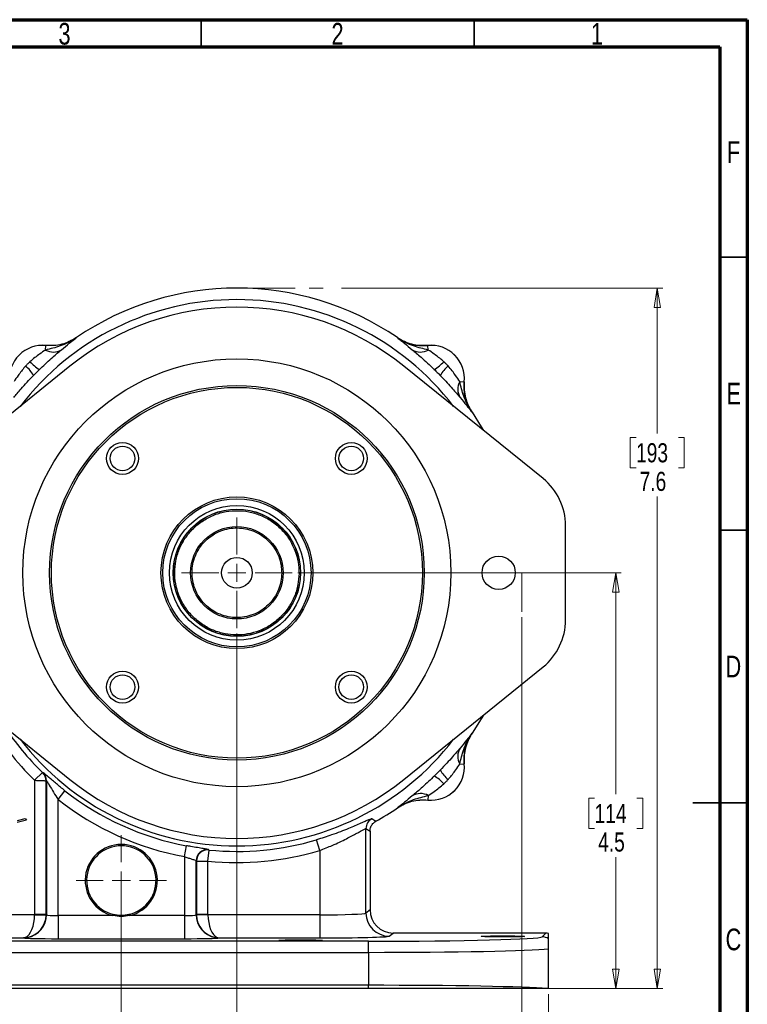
# Model space of a CAD drawing. Header units: inches. Extents: x 0.6 to 16.3, y 0.2 to 11.5.
# Tile 9 of 9: x 11.1 to 16.3, y 4.4 to 11.5. Entities that reach past the tile are written whole.
import ezdxf

# ---------------------------------------------------------------- set-up
doc = ezdxf.new("R2010")
doc.units = ezdxf.units.IN
doc.header["$MEASUREMENT"] = 0
doc.linetypes.add('CENTERX2', pattern=[0.8, 0.5, -0.1, 0.1, -0.1])
doc.styles.add('SLDTEXTSTYLE0', font='TXT', dxfattribs={"width": 0.75})
doc.dimstyles.new('SLDDIMSTYLE0', dxfattribs={"dimtxt": 0.137795, "dimasz": 0.14, "dimexe": 0, "dimexo": 0.0625, "dimgap": 0.034449, "dimtad": 0, "dimtih": 1, "dimtoh": 1, "dimdec": 1, "dimlfac": 1.5, "dimrnd": 1e-09, "dimzin": 12, "dimdsep": 46, "dimtxsty": 'SLDTEXTSTYLE0', "dimblk1": 'CLOSED', "dimblk2": 'CLOSED', "dimsah": 1, "dimcen": 0.09, "dimadec": 0, "dimazin": 3, "dimtfac": 1, "dimtdec": 1, "dimtofl": 0, "dimtmove": 0, "dimatfit": 3, "dimldrblk": 'CLOSED', "dimfxl": 0, "dimfrac": 2, "dimtolj": 1, "dimtzin": 12, "dimarcsym": 0})
doc.dimstyles.new('SLDDIMSTYLE1', dxfattribs={"dimtxt": 0.137795, "dimasz": 0.14, "dimexe": 0, "dimexo": 0.0625, "dimgap": 0.034449, "dimtad": 0, "dimdec": 1, "dimlfac": 1.5, "dimrnd": 1e-09, "dimzin": 12, "dimdsep": 46, "dimtxsty": 'SLDTEXTSTYLE0', "dimblk1": 'CLOSED', "dimblk2": 'CLOSED', "dimsah": 1, "dimcen": 0.09, "dimadec": 0, "dimazin": 3, "dimtfac": 1, "dimtdec": 1, "dimtofl": 0, "dimtmove": 0, "dimatfit": 3, "dimldrblk": 'CLOSED', "dimfxl": 0, "dimfrac": 2, "dimtolj": 1, "dimtzin": 12, "dimarcsym": 0})
doc.dimstyles.new('SLDDIMSTYLE2', dxfattribs={"dimtxt": 0.137795, "dimasz": 0.14, "dimexe": 0, "dimexo": 0.0625, "dimgap": 0.034449, "dimtad": 0, "dimdec": 1, "dimlfac": 1.5, "dimrnd": 1e-09, "dimzin": 12, "dimdsep": 46, "dimtxsty": 'SLDTEXTSTYLE0', "dimblk1": 'CLOSED', "dimblk2": 'CLOSED', "dimsah": 1, "dimcen": 0.09, "dimadec": 0, "dimazin": 3, "dimtfac": 1, "dimtmove": 0, "dimatfit": 0, "dimldrblk": 'CLOSED', "dimfxl": 0, "dimfrac": 2, "dimtolj": 1, "dimtzin": 12, "dimarcsym": 0})
doc.dimstyles.new('SLDDIMSTYLE3', dxfattribs={"dimtxt": 0.137795, "dimasz": 0.14, "dimexe": 0, "dimexo": 0.0625, "dimgap": 0.034449, "dimtad": 0, "dimdec": 1, "dimlfac": 1.5, "dimrnd": 1e-09, "dimzin": 12, "dimdsep": 46, "dimtxsty": 'SLDTEXTSTYLE0', "dimblk1": 'CLOSED', "dimblk2": 'CLOSED', "dimsah": 1, "dimcen": 0.09, "dimadec": 0, "dimazin": 3, "dimtfac": 1, "dimtofl": 0, "dimtmove": 0, "dimatfit": 3, "dimldrblk": 'CLOSED', "dimfxl": 0, "dimfrac": 2, "dimtolj": 1, "dimtzin": 12, "dimarcsym": 0})
doc.dimstyles.new('SLDDIMSTYLE4', dxfattribs={"dimtxt": 0.137795, "dimasz": 0.14, "dimexe": 0, "dimexo": 0.0625, "dimgap": 0.034449, "dimtad": 0, "dimtih": 1, "dimtoh": 1, "dimdec": 1, "dimlfac": 1.5, "dimrnd": 1e-09, "dimzin": 12, "dimdsep": 46, "dimtxsty": 'SLDTEXTSTYLE0', "dimblk1": 'CLOSED', "dimblk2": 'CLOSED', "dimsah": 1, "dimcen": 0.09, "dimadec": 0, "dimazin": 3, "dimtfac": 1, "dimtofl": 0, "dimtmove": 0, "dimatfit": 3, "dimldrblk": 'CLOSED', "dimfxl": 0, "dimfrac": 2, "dimtolj": 1, "dimtzin": 12, "dimarcsym": 0})

# ---------------------------------------------------------------- blocks, each defined once
blk = doc.blocks.new('_Closed')
at = {"color": 0, "linetype": 'ByBlock', "lineweight": -2}
for p, q in [((-1, 0.166667), (0, 0)), ((-1, 0.166667), (-1, -0.166667)), ((0, 0), (-1, -0.166667)), ((0, 0), (-1, 0))]:
    blk.add_line(p, q, dxfattribs=at)
blk = doc.blocks.new('_D')
at = {"color": 7, "linetype": 'Continuous', "lineweight": 0}
for p, q in [((13.4132, 9.5599), (15.7287, 9.5599)), ((15.6893, 9.5599), (15.6893, 8.51)), ((15.5366, 8.482), (15.4946, 8.482)), ((15.4946, 8.482), (15.4946, 8.2633)), ((15.842, 8.482), (15.884, 8.482)), ((15.884, 8.482), (15.884, 8.2633)), ((15.4946, 8.2633), (15.5366, 8.2633)), ((15.884, 8.2633), (15.842, 8.2633)), ((15.6893, 4.5068), (15.6893, 8.0571)), ((14.8547, 4.5068), (15.7287, 4.5068))]:
    blk.add_line(p, q, dxfattribs=at)
at = {"color": 7, "linetype": 'Continuous', "lineweight": 18, "xscale": 0.14, "yscale": 0.14}
for p, rotation in [((15.6893, 9.5599), 90.0000000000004), ((15.6893, 4.5068), 270.0000000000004)]:
    blk.add_blockref('_Closed', p, dxfattribs=dict(at, rotation=rotation))
at = {"color": 7, "linetype": 'Continuous', "lineweight": 18, "char_height": 0.1378, "attachment_point": 1, "style": 'SLDTEXTSTYLE0'}
for s, insert in [('193', (15.5366, 8.4409)), ('7.6', (15.562, 8.2347))]:
    blk.add_mtext(s, dxfattribs=dict(at, insert=insert))
blk = doc.blocks.new('_D_1')
at = {"color": 7, "linetype": 'Continuous', "lineweight": 0}
for p, q in [((14.712, 7.1856), (14.712, 3.6013)), ((11.8253, 5.2474), (11.8253, 3.6013)), ((12.8243, 3.8391), (12.7823, 3.8391)), ((12.7823, 3.8391), (12.7823, 3.6204)), ((13.1297, 3.8391), (13.1717, 3.8391)), ((13.1717, 3.8391), (13.1717, 3.6204)), ((11.8253, 3.6406), (12.6614, 3.6406)), ((14.712, 3.6406), (13.2925, 3.6406)), ((12.7823, 3.6204), (12.8243, 3.6204)), ((13.1717, 3.6204), (13.1297, 3.6204))]:
    blk.add_line(p, q, dxfattribs=at)
at = {"color": 7, "linetype": 'Continuous', "lineweight": 18, "xscale": 0.14, "yscale": 0.14, "rotation": 180.0000000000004}
blk.add_blockref('_Closed', (11.8253, 3.6406), dxfattribs=at)
at = {"color": 7, "linetype": 'Continuous', "lineweight": 18, "xscale": 0.14, "yscale": 0.14}
blk.add_blockref('_Closed', (14.712, 3.6406), dxfattribs=at)
at = {"color": 7, "linetype": 'Continuous', "lineweight": 18, "char_height": 0.1378, "attachment_point": 1, "style": 'SLDTEXTSTYLE0'}
for s, insert in [('110', (12.8243, 3.798)), ('4.3', (12.8497, 3.5918))]:
    blk.add_mtext(s, dxfattribs=dict(at, insert=insert))
blk = doc.blocks.new('_D_2')
at = {"color": 7, "linetype": 'Continuous', "lineweight": 0}
for p, q in [((12.6586, 7.0682), (12.6586, 4.0737)), ((11.8253, 4.9215), (11.8253, 4.0737)), ((12.1414, 4.3116), (12.0994, 4.3116)), ((12.0994, 4.3116), (12.0994, 4.0928)), ((12.345, 4.3116), (12.387, 4.3116)), ((12.387, 4.3116), (12.387, 4.0928)), ((11.8253, 4.1131), (11.5753, 4.1131)), ((12.0994, 4.0928), (12.1414, 4.0928)), ((12.387, 4.0928), (12.345, 4.0928)), ((12.6586, 4.1131), (12.9086, 4.1131))]:
    blk.add_line(p, q, dxfattribs=at)
at = {"color": 7, "linetype": 'Continuous', "lineweight": 18, "xscale": 0.14, "yscale": 0.14}
blk.add_blockref('_Closed', (11.8253, 4.1131, -0.8335), dxfattribs=at)
at = {"color": 7, "linetype": 'Continuous', "lineweight": 18, "xscale": 0.14, "yscale": 0.14, "rotation": 180.0000000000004}
blk.add_blockref('_Closed', (12.6586, 4.1131, -0.8335), dxfattribs=at)
at = {"color": 7, "linetype": 'Continuous', "lineweight": 18, "char_height": 0.1378, "attachment_point": 1, "style": 'SLDTEXTSTYLE0'}
for s, insert in [('32', (12.1414, 4.2704)), ('1.3', (12.1159, 4.0643))]:
    blk.add_mtext(s, dxfattribs=dict(at, insert=insert))
blk = doc.blocks.new('_D_3')
at = {"color": 7, "linetype": 'Continuous', "lineweight": 0}
for p, q in [((11.8253, 4.9215), (11.8253, 3.1288)), ((8.7385, 4.4674), (8.7385, 3.1288)), ((10.3132, 3.3667), (10.2712, 3.3667)), ((10.2712, 3.3667), (10.2712, 3.1479)), ((10.6186, 3.3667), (10.6606, 3.3667)), ((10.6606, 3.3667), (10.6606, 3.1479)), ((8.7385, 3.1682), (10.1503, 3.1682)), ((10.2712, 3.1479), (10.3132, 3.1479)), ((10.6606, 3.1479), (10.6186, 3.1479)), ((11.8253, 3.1682), (10.7814, 3.1682))]:
    blk.add_line(p, q, dxfattribs=at)
at = {"color": 7, "linetype": 'Continuous', "lineweight": 18, "xscale": 0.14, "yscale": 0.14, "rotation": 180.0000000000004}
blk.add_blockref('_Closed', (8.7385, 3.1682, -0.8335), dxfattribs=at)
at = {"color": 7, "linetype": 'Continuous', "lineweight": 18, "xscale": 0.14, "yscale": 0.14}
blk.add_blockref('_Closed', (11.8253, 3.1682, -0.8335), dxfattribs=at)
at = {"color": 7, "linetype": 'Continuous', "lineweight": 18, "char_height": 0.1378, "attachment_point": 1, "style": 'SLDTEXTSTYLE0'}
for s, insert in [('118', (10.3132, 3.3255)), ('4.6', (10.3386, 3.1194))]:
    blk.add_mtext(s, dxfattribs=dict(at, insert=insert))
blk = doc.blocks.new('_D_4')
at = {"color": 7, "linetype": 'Continuous', "lineweight": 0}
for p, q in [((11.8253, 4.9215), (11.8253, 3.1288)), ((14.9054, 4.4674), (14.9054, 3.1288)), ((13.4561, 3.3667), (13.4141, 3.3667)), ((13.4141, 3.3667), (13.4141, 3.1479)), ((13.7615, 3.3667), (13.8035, 3.3667)), ((13.8035, 3.3667), (13.8035, 3.1479)), ((11.8253, 3.1682), (13.2933, 3.1682)), ((13.4141, 3.1479), (13.4561, 3.1479)), ((13.8035, 3.1479), (13.7615, 3.1479)), ((14.9054, 3.1682), (13.9243, 3.1682))]:
    blk.add_line(p, q, dxfattribs=at)
at = {"color": 7, "linetype": 'Continuous', "lineweight": 18, "xscale": 0.14, "yscale": 0.14, "rotation": 180.0000000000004}
blk.add_blockref('_Closed', (11.8253, 3.1682, -0.8335), dxfattribs=at)
at = {"color": 7, "linetype": 'Continuous', "lineweight": 18, "xscale": 0.14, "yscale": 0.14}
blk.add_blockref('_Closed', (14.9054, 3.1682, -0.8335), dxfattribs=at)
at = {"color": 7, "linetype": 'Continuous', "lineweight": 18, "char_height": 0.1378, "attachment_point": 1, "style": 'SLDTEXTSTYLE0'}
for s, insert in [('117', (13.4561, 3.3255)), ('4.6', (13.4815, 3.1194))]:
    blk.add_mtext(s, dxfattribs=dict(at, insert=insert))
blk = doc.blocks.new('_D_5')
at = {"color": 7, "linetype": 'Continuous', "lineweight": 0}
for p, q in [((13.0969, 7.5065), (15.4299, 7.5065)), ((15.3906, 7.5065), (15.3906, 5.9085)), ((15.2379, 5.8805), (15.1959, 5.8805)), ((15.1959, 5.8805), (15.1959, 5.6618)), ((15.5433, 5.8805), (15.5853, 5.8805)), ((15.5853, 5.8805), (15.5853, 5.6618)), ((15.1959, 5.6618), (15.2379, 5.6618)), ((15.5853, 5.6618), (15.5433, 5.6618)), ((15.3906, 4.5068), (15.3906, 5.4556)), ((14.9338, 4.5068), (15.4299, 4.5068))]:
    blk.add_line(p, q, dxfattribs=at)
at = {"color": 7, "linetype": 'Continuous', "lineweight": 18, "xscale": 0.14, "yscale": 0.14}
for p, rotation in [((15.3906, 7.5065, -0.8335), 90.0000000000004), ((15.3906, 4.5068, -0.8335), 270.0000000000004)]:
    blk.add_blockref('_Closed', p, dxfattribs=dict(at, rotation=rotation))
at = {"color": 7, "linetype": 'Continuous', "lineweight": 18, "char_height": 0.1378, "attachment_point": 1, "style": 'SLDTEXTSTYLE0'}
for s, insert in [('114', (15.2379, 5.8394)), ('4.5', (15.2633, 5.6332))]:
    blk.add_mtext(s, dxfattribs=dict(at, insert=insert))
blk = doc.blocks.new('SW_CENTERMARKSYMBOL_0')
at = {"color": 0, "linetype": 'Continuous', "lineweight": 18}
for p, q in [((0, 0.1312), (0, 0.326)), ((-0.1312, 0), (-0.326, 0)), ((0, 0), (-0.0656, 0)), ((0, 0), (0, 0.0656)), ((0, 0), (0, -0.0656)), ((0, 0), (0.0656, 0)), ((0.1312, 0), (0.326, 0)), ((0, -0.1312), (0, -0.326))]:
    blk.add_line(p, q, dxfattribs=at)
blk = doc.blocks.new('SW_CENTERMARKSYMBOL_1')
at = {"color": 0, "linetype": 'Continuous', "lineweight": 18}
for p, q in [((0, 0.1312), (0, 0.399)), ((-0.1312, 0), (-0.399, 0)), ((0, 0), (-0.0656, 0)), ((0, 0), (0, 0.0656)), ((0, 0), (0, -0.0656)), ((0, 0), (0.0656, 0)), ((0.1312, 0), (0.399, 0)), ((0, -0.1312), (0, -0.399))]:
    blk.add_line(p, q, dxfattribs=at)

msp = doc.modelspace()

# ---------------------------------------------------------------- linework, layer by layer
at = {"color": 7, "linetype": 'Continuous', "lineweight": 70}
for p, q in [((0.5906, 11.4961), (16.3386, 11.4961)), ((16.3386, 11.4961), (16.3386, 0.1969)), ((0.7874, 11.2992), (16.1417, 11.2992)), ((16.1417, 11.2992), (16.1417, 0.3937))]:
    msp.add_line(p, q, dxfattribs=at)
at = {"color": 7, "linetype": 'Continuous', "lineweight": 35}
for p, q in [((12.4016, 11.2992), (12.4016, 11.4961)), ((14.3701, 11.2992), (14.3701, 11.4961)), ((16.1417, 9.7835), (16.3386, 9.7835)), ((16.1417, 7.815), (16.3386, 7.815)), ((16.3386, 5.8465), (15.9449, 5.8465)), ((16.1417, 5.8465), (16.3386, 5.8465))]:
    msp.add_line(p, q, dxfattribs=at)
at = {"color": 7, "linetype": 'CENTERX2', "lineweight": 18}
for p, q in [((12.5796, 9.5599), (13.3738, 9.5599)), ((14.712, 7.5065), (14.712, 7.225))]:
    msp.add_line(p, q, dxfattribs=at)
at = {"color": 7, "linetype": 'Continuous', "lineweight": 25}
for p, q in [((11.5012, 9.2023), (11.5012, 9.2025)), ((13.8161, 9.2025), (13.816, 9.2023)), ((13.8161, 9.2025), (13.8219, 9.1988)), ((11.2785, 9.1134), (11.2816, 9.1459)), ((11.2816, 9.1461), (11.2816, 9.1459)), ((14.0356, 9.1459), (14.0357, 9.1461)), ((14.0388, 9.1134), (14.0356, 9.1459)), ((11.4538, 8.9965), (10.4511, 8.1857)), ((14.8662, 8.1857), (13.8634, 8.9965)), ((14.2656, 8.8867), (14.298, 8.8835)), ((14.2982, 8.8835), (14.298, 8.8835)), ((14.3544, 8.6639), (14.3547, 8.664)), ((15.0281, 7.1665), (15.0281, 7.8465)), ((10.4511, 6.8274), (11.4538, 6.0165)), ((13.8634, 6.0165), (14.8662, 6.8274)), ((14.3547, 6.3491), (14.3509, 6.3432)), ((14.3547, 6.3491), (14.3544, 6.3491)), ((14.2656, 6.1264), (14.298, 6.1295)), ((14.298, 6.1295), (14.2982, 6.1295)), ((11.2002, 6.0097), (11.256, 6.0669)), ((11.2615, 6.065), (11.2592, 6.064)), ((11.2002, 6.0097), (11.2002, 5.0415)), ((11.2835, 6.0066), (11.2858, 6.0076)), ((11.2835, 5.0415), (11.2835, 6.0066)), ((11.2858, 6.0076), (11.2858, 5.0398)), ((11.3691, 5.872), (11.4186, 5.9348)), ((14.0388, 5.8996), (14.0356, 5.8671)), ((11.3691, 5.0335), (11.3691, 5.872)), ((14.0357, 5.8669), (14.0356, 5.8671)), ((13.816, 5.8107), (13.8161, 5.8105)), ((11.1427, 5.7228), (11.0734, 5.7062)), ((11.0765, 5.7199), (11.1325, 5.733)), ((11.1325, 5.733), (11.1427, 5.7228)), ((13.5891, 5.0521), (13.5891, 5.6613)), ((13.5891, 5.6613), (13.6186, 5.6439)), ((13.6186, 5.6439), (13.6186, 5.0742)), ((13.256, 5.5039), (13.2331, 5.5805)), ((12.2815, 5.459), (12.296, 5.5377)), ((12.4503, 5.4271), (12.4583, 5.5066)), ((12.4551, 5.5071), (12.4529, 5.5096)), ((13.256, 5.5039), (13.256, 5.0394)), ((12.2815, 5.459), (12.2815, 5.0335)), ((12.3648, 5.0398), (12.3648, 5.4301)), ((12.3648, 5.4301), (12.3671, 5.4275)), ((12.3671, 5.4275), (12.3671, 5.0415)), ((12.4503, 5.0415), (12.4503, 5.4271)), ((11.7675, 5.0432), (11.7652, 5.0335)), ((11.8854, 5.0335), (11.8831, 5.0432)), ((13.6186, 5.0742), (13.5891, 5.0521)), ((11.2002, 5.0394), (10.3946, 5.0394)), ((11.2835, 5.0415), (11.2002, 5.0415)), ((11.2002, 5.0394), (11.2835, 5.0373)), ((11.2858, 5.0398), (11.2835, 5.0415)), ((11.3691, 5.0335), (11.3691, 4.8669)), ((11.7652, 5.0335), (11.3691, 5.0335)), ((12.2815, 5.0335), (11.8854, 5.0335)), ((12.2815, 5.0335), (12.2815, 4.8669)), ((12.3671, 5.0415), (12.3648, 5.0398)), ((12.4503, 5.0415), (12.3671, 5.0415)), ((12.4504, 5.0394), (12.3671, 5.0373)), ((13.256, 5.0394), (12.4504, 5.0394)), ((13.256, 5.0394), (13.256, 4.8728)), ((13.7557, 4.8855), (13.7852, 4.9076)), ((14.8864, 4.9076), (13.7852, 4.9076)), ((14.8864, 4.9076), (14.8593, 4.8805)), ((14.9054, 4.8659), (14.9054, 4.9053)), ((13.6064, 4.8486), (10.0375, 4.8486)), ((10.3946, 4.8728), (11.1202, 4.8728)), ((11.3691, 4.8669), (12.2815, 4.8669)), ((12.5304, 4.8728), (13.256, 4.8728)), ((13.6064, 4.7686), (13.6064, 4.8486)), ((10.0375, 4.7686), (13.6064, 4.7686)), ((13.6064, 4.7686), (13.6064, 4.5311)), ((14.9054, 4.5068), (14.9054, 4.794)), ((13.6064, 4.5311), (10.0375, 4.5311)), ((13.6064, 4.5068), (10.0375, 4.5068)), ((13.6064, 4.5068), (13.6064, 4.5311)), ((14.9054, 4.5068), (14.8944, 4.5068))]:
    msp.add_line(p, q, dxfattribs=at)
at = {"color": 7, "linetype": 'Continuous', "lineweight": 25, "flags": 128}
for points in [[(14.3547, 8.664), (14.4209, 8.5604), (14.4373, 8.5325)], [(14.4373, 6.4806), (14.4209, 6.4527), (14.3547, 6.3491)], [(13.6596, 5.7137), (13.6541, 5.717), (13.6307, 5.7314)], [(11.8253, 5.0365), (11.8688, 5.0403), (11.8831, 5.0432)]]:
    msp.add_lwpolyline(points, dxfattribs=at)
at = {"color": 7, "linetype": 'Continuous', "lineweight": 25}
for centre, radius in [((12.6586, 7.5065), 1.543), ((12.6586, 7.5065), 1.3507), ((12.6586, 7.5065), 1.3373), ((11.834, 8.3312), 0.1147), ((11.834, 8.3312), 0.0887), ((13.4833, 8.3312), 0.1147), ((13.4833, 8.3312), 0.0887), ((12.6586, 7.5065), 0.5472), ((12.6586, 7.5065), 0.5346), ((12.6586, 7.5065), 0.4859), ((12.6586, 7.5065), 0.4593), ((12.6586, 7.5065), 0.458), ((12.6586, 7.5065), 0.3333), ((12.6586, 7.5065), 0.1107), ((14.546, 7.5065), 0.12), ((11.834, 6.6819), 0.1147), ((11.834, 6.6819), 0.0887), ((13.4833, 6.6819), 0.1147), ((13.4833, 6.6819), 0.0887)]:
    msp.add_circle(centre, radius, dxfattribs=at)
for centre, radius, start, end in [((12.6586, 7.5065), 2.0533, 55.68866, 124.31134), ((12.6586, 7.5065), 1.9161, 51.0407, 128.9593), ((11.2586, 8.9065), 0.2407, 84.52223, 185.47777), ((11.2586, 8.9065), 0.2405, 84.51489, 185.48511), ((11.3343, 9.2137), 0.1148, 240.90304, 301.45399), ((13.9829, 9.2137), 0.1148, 238.54601, 299.09696), ((14.0586, 8.9065), 0.2405, 354.51489, 95.48511), ((14.0586, 8.9065), 0.2407, 354.52223, 95.47777), ((11.3813, 9.2203), 0.2874, 221.74768, 239.50064), ((13.936, 9.2203), 0.2874, 300.49936, 318.25232), ((10.9449, 8.7839), 0.2874, 30.49936, 48.25232), ((14.3724, 8.7839), 0.2874, 131.74768, 149.50064), ((14.3658, 8.8308), 0.1148, 150.90304, 211.45399), ((14.592, 7.8465), 0.4361, 360, 51.0407), ((14.592, 7.1665), 0.4361, 308.9593, 360), ((12.6586, 7.5065), 2.0898, 210.65257, 225.74565), ((14.3658, 6.1822), 0.1148, 148.54601, 209.09696), ((14.0586, 6.1065), 0.2405, 264.51489, 5.48511), ((14.0586, 6.1065), 0.2407, 264.52223, 5.47777), ((11.2035, 6.0065), 0.0801, 0.03058, 45.83945), ((11.2058, 6.0075), 0.0801, 0.0306, 45.86612), ((13.936, 5.7928), 0.2874, 41.74768, 59.50064), ((14.3724, 6.2292), 0.2874, 210.49936, 228.25232), ((12.6586, 7.5065), 1.9161, 231.0407, 308.9593), ((12.6586, 7.5065), 2.002, 231.72847, 259.56328), ((13.9829, 5.7993), 0.1148, 60.90304, 121.45399), ((12.6586, 7.5065), 2.0819, 231.72847, 259.56328), ((12.6586, 7.5065), 2.0533, 299.17563, 304.31134), ((13.6692, 5.6612), 0.0801, 118.74912, 179.95587), ((11.8253, 5.2868), 0.2603, 283.35583, 256.64417), ((12.6586, 7.5065), 2.0099, 264.28032, 286.60909), ((11.8253, 5.2868), 0.2503, 283.35583, 256.64417), ((12.4448, 5.4299), 0.0801, 84.2114, 179.90698), ((12.4471, 5.4274), 0.0801, 84.28109, 179.90712), ((12.6586, 7.5065), 2.0898, 264.28032, 286.60909), ((13.7559, 5.0522), 0.1668, 180.05364, 269.93108), ((11.119, 5.04), 0.1668, 280.53106, 359.94329), ((11.1169, 5.0416), 0.1667, 358.52616, 359.97382), ((12.5316, 5.04), 0.1668, 180.05671, 259.46894), ((12.5337, 5.0416), 0.1667, 180.02618, 181.47384), ((11.143, 4.9195), 0.0439, 258.63391, 278.46993), ((12.5075, 4.9195), 0.0439, 261.53007, 281.36609), ((14.8593, 4.8005), 0.08, 54.79421, 89.95755)]:
    msp.add_arc(centre, radius, start, end, dxfattribs=at)
at = {"color": 8, "linetype": 'Continuous', "lineweight": 25}
for radius, start, end in [(1.9707, 37.52446, 142.47554), (2.0099, 213.4712, 225.74565), (1.9707, 217.52446, 322.47554)]:
    msp.add_arc((12.6586, 7.5065), radius, start, end, dxfattribs=at)
at = {"color": 7, "linetype": 'Continuous', "lineweight": 25}
for centre, major_axis, ratio, start_param, end_param in [((13.256, 5.0525), (0.3333, 0), 0.039279, 4.712389, 6.248279), ((13.7854, 5.0743), (-0.1335, -0.1001), 0.999049, 5.640226, 7.210109), ((11.1198, 5.0394), (0.0027, 0.1667), 0.482584, 3.35844, 4.720341), ((11.1198, 5.0394), (0.0543, 0.1579), 0.978221, 3.662517, 5.024418), ((11.1169, 5.0416), (0.0667, -0.05), 0.999049, 0.617693, 0.642959), ((11.3691, 5.04), (0.0833, 0), 0.078558, 3.176499, 4.712389), ((12.2815, 5.04), (0.0833, 0), 0.078558, 4.712389, 6.248279), ((12.5308, 5.0394), (-0.0543, 0.1579), 0.978221, 1.258768, 2.620669), ((12.5337, 5.0416), (0.0667, 0.05), 0.999049, 2.498634, 2.5239), ((12.5308, 5.0394), (-0.0027, 0.1667), 0.482584, 1.562845, 2.924745), ((14.8864, 4.8276), (0.0566, 0.0566), 0.999315, 0.54568, 0.785056), ((11.3691, 4.8734), (0.25, 0), 0.026186, 3.235062, 4.712389), ((12.2815, 4.8734), (0.25, 0), 0.026186, 4.712389, 6.189716), ((13.256, 4.8859), (0.5, 0), 0.026186, 4.712389, 6.248279), ((13.6064, 4.8814), (1.2533, 0), 0.026186, 4.712389, 6.257005), ((13.6064, 4.8014), (1.3333, 0), 0.024615, 4.712389, 6.055681), ((13.6064, 4.4983), (1.3333, 0), 0.024615, 0.261572, 1.570796)]:
    msp.add_ellipse(centre, major_axis=major_axis, ratio=ratio, start_param=start_param, end_param=end_param, dxfattribs=at)
for centre in [(13.1166, 4.8553), (14.5753, 4.8836)]:
    msp.add_ellipse(centre, major_axis=(0.1562, 0), ratio=0.026186, dxfattribs=at)
for points, knots in [([(11.5012, 9.2023), (11.5011, 9.2022), (11.4826, 9.1893), (11.4448, 9.1669), (11.3705, 9.1352), (11.3142, 9.1219), (11.2785, 9.1134)], [0, 0, 0, 0, 0.00233, 0.278135, 0.541057, 1, 1, 1, 1]), ([(11.5012, 9.2025), (11.485, 9.1926), (11.452, 9.1724), (11.3973, 9.1538), (11.3398, 9.1435), (11.3012, 9.1452), (11.2816, 9.1461)], [0, 0, 0, 0, 0.246215, 0.500001, 0.746214, 1, 1, 1, 1]), ([(11.5012, 9.2023), (11.5003, 9.2017), (11.4842, 9.1908), (11.4503, 9.172), (11.3968, 9.1534), (11.3398, 9.1433), (11.3012, 9.145), (11.2816, 9.1459)], [0, 0, 0, 0, 0.014322, 0.253699, 0.500028, 0.74622, 1, 1, 1, 1]), ([(11.3942, 9.1158), (11.4134, 9.1319), (11.4425, 9.1561), (11.4761, 9.1829), (11.4928, 9.1959), (11.5012, 9.2023), (11.5012, 9.2023)], [0, 0, 0, 0, 0.493398, 0.7450289, 0.9974526, 1, 1, 1, 1]), ([(13.816, 9.2023), (13.8161, 9.2023), (13.8245, 9.1959), (13.8411, 9.1829), (13.8748, 9.1561), (13.9038, 9.1319), (13.923, 9.1158)], [0, 0, 0, 0, 0.002547, 0.254971, 0.506602, 1, 1, 1, 1]), ([(14.0388, 9.1134), (14.003, 9.1219), (13.9468, 9.1352), (13.8724, 9.1669), (13.8346, 9.1893), (13.8162, 9.2022), (13.816, 9.2023)], [0, 0, 0, 0, 0.458943, 0.721865, 0.99767, 1, 1, 1, 1]), ([(14.0356, 9.1459), (14.0166, 9.145), (13.9781, 9.1432), (13.9211, 9.1533), (13.8657, 9.172), (13.8327, 9.1921), (13.816, 9.2023)], [0, 0, 0, 0, 0.246206, 0.499999, 0.746205, 1, 1, 1, 1]), ([(13.8346, 9.1912), (13.8494, 9.1831), (13.881, 9.166), (13.9318, 9.1512), (13.9844, 9.1435), (14.0184, 9.1452), (14.0357, 9.1461)], [0, 0, 0, 0, 0.241066, 0.513053, 0.753661, 1, 1, 1, 1]), ([(11.2785, 9.1134), (11.2648, 9.104), (11.2408, 9.0875), (11.201, 9.0586), (11.1783, 9.0389), (11.1668, 9.0289)], [0, 0, 0, 0, 0.398876, 0.694912, 1, 1, 1, 1]), ([(11.2354, 8.9726), (11.2385, 8.9756), (11.256, 8.9926), (11.2885, 9.0232), (11.3289, 9.0596), (11.3651, 9.0912), (11.3844, 9.1075), (11.3942, 9.1158)], [0, 0, 0, 0, 0.054789, 0.306864, 0.566571, 0.779999, 1, 1, 1, 1]), ([(13.923, 9.1158), (13.9325, 9.1078), (13.9518, 9.0915), (13.9889, 9.0591), (14.0329, 9.0196), (14.0653, 8.9885), (14.0819, 8.9726)], [0, 0, 0, 0, 0.21336, 0.43352, 0.711269, 1, 1, 1, 1]), ([(14.1504, 9.0289), (14.1482, 9.0309), (14.136, 9.042), (14.1128, 9.0609), (14.0756, 9.0882), (14.0525, 9.104), (14.0388, 9.1134)], [0, 0, 0, 0, 0.061603, 0.328469, 0.601193, 1, 1, 1, 1]), ([(11.1363, 8.9983), (11.1342, 8.9961), (11.1232, 8.9839), (11.1043, 8.9607), (11.077, 8.9235), (11.0611, 8.9004), (11.0517, 8.8867)], [0, 0, 0, 0, 0.061603, 0.328469, 0.601193, 1, 1, 1, 1]), ([(14.2656, 8.8867), (14.2561, 8.9004), (14.2396, 8.9243), (14.2107, 8.9642), (14.191, 8.9868), (14.181, 8.9983)], [0, 0, 0, 0, 0.3988761, 0.6949123, 1, 1, 1, 1]), ([(11.0493, 8.7709), (11.0574, 8.7804), (11.0737, 8.7997), (11.106, 8.8368), (11.1455, 8.8808), (11.1767, 8.9132), (11.1925, 8.9298)], [0, 0, 0, 0, 0.21336, 0.43352, 0.711269, 1, 1, 1, 1]), ([(14.1247, 8.9298), (14.1277, 8.9266), (14.1447, 8.9092), (14.1753, 8.8767), (14.2117, 8.8363), (14.2433, 8.8), (14.2596, 8.7807), (14.2679, 8.7709)], [0, 0, 0, 0, 0.054789, 0.306864, 0.566571, 0.779999, 1, 1, 1, 1]), ([(14.3544, 8.6639), (14.3543, 8.6641), (14.3414, 8.6825), (14.319, 8.7203), (14.2873, 8.7947), (14.274, 8.8509), (14.2656, 8.8867)], [0, 0, 0, 0, 0.00233, 0.278135, 0.541057, 1, 1, 1, 1]), ([(14.2982, 8.8835), (14.2978, 8.8779), (14.2958, 8.8539), (14.2977, 8.8106), (14.3089, 8.7574), (14.3277, 8.7076), (14.3456, 8.6786), (14.3547, 8.664)], [0, 0, 0, 0, 0.073245, 0.312639, 0.558976, 0.776893, 1, 1, 1, 1]), ([(14.3544, 8.6639), (14.3532, 8.6657), (14.3417, 8.6829), (14.3228, 8.7179), (14.3048, 8.7711), (14.2954, 8.8271), (14.2971, 8.8645), (14.298, 8.8835)], [0, 0, 0, 0, 0.028662, 0.26802, 0.51433, 0.753688, 1, 1, 1, 1]), ([(14.2679, 8.7709), (14.284, 8.7517), (14.3082, 8.7227), (14.335, 8.689), (14.348, 8.6724), (14.3544, 8.664), (14.3544, 8.6639)], [0, 0, 0, 0, 0.493398, 0.745029, 0.997453, 1, 1, 1, 1]), ([(13.1066, 7.5025), (13.1054, 7.5299), (13.1029, 7.5862), (13.0787, 7.6699), (13.0381, 7.7506), (12.9805, 7.8227), (12.921, 7.8719), (12.8686, 7.9031), (12.815, 7.9281), (12.7462, 7.9486), (12.6626, 7.957), (12.579, 7.9501), (12.4953, 7.9268), (12.4146, 7.8859), (12.3424, 7.8284), (12.2932, 7.7689), (12.262, 7.7165), (12.237, 7.6629), (12.2165, 7.5941), (12.2081, 7.5105), (12.2151, 7.4269), (12.2383, 7.3432), (12.2792, 7.2625), (12.3367, 7.1903), (12.3962, 7.1411), (12.4487, 7.1099), (12.5023, 7.0849), (12.5711, 7.0644), (12.6546, 7.056), (12.7383, 7.063), (12.822, 7.0862), (12.9027, 7.1271), (12.9748, 7.1846), (13.024, 7.2441), (13.0553, 7.2965), (13.0801, 7.3502), (13.1014, 7.419), (13.1049, 7.4752), (13.1066, 7.5025)], [0, 0, 0, 0, 0.029124, 0.059993, 0.092145, 0.124979, 0.157814, 0.173908, 0.190007, 0.220876, 0.25, 0.279124, 0.309993, 0.342145, 0.374979, 0.407814, 0.423908, 0.440007, 0.470876, 0.5, 0.529124, 0.559993, 0.592145, 0.624979, 0.657814, 0.673908, 0.690007, 0.720876, 0.75, 0.779124, 0.809993, 0.842145, 0.874979, 0.907814, 0.923908, 0.940007, 0.970876, 1, 1, 1, 1]), ([(12.9819, 7.5036), (12.9811, 7.5234), (12.9793, 7.564), (12.9618, 7.6244), (12.9325, 7.6826), (12.8909, 7.7347), (12.8396, 7.7772), (12.7819, 7.8077), (12.7218, 7.8256), (12.6615, 7.8317), (12.6011, 7.8267), (12.5407, 7.8099), (12.4825, 7.7804), (12.4304, 7.7388), (12.388, 7.6875), (12.3574, 7.6298), (12.3396, 7.5697), (12.3335, 7.5094), (12.3385, 7.449), (12.3553, 7.3886), (12.3848, 7.3304), (12.4263, 7.2783), (12.4777, 7.2359), (12.5353, 7.2053), (12.5954, 7.1875), (12.6557, 7.1814), (12.7161, 7.1864), (12.7765, 7.2032), (12.8347, 7.2327), (12.8868, 7.2742), (12.9293, 7.3256), (12.9597, 7.3832), (12.9782, 7.4433), (12.9807, 7.4839), (12.9819, 7.5036)], [0, 0, 0, 0, 0.029129, 0.060003, 0.09216, 0.125, 0.15784, 0.189997, 0.220871, 0.25, 0.279129, 0.310003, 0.34216, 0.375, 0.40784, 0.439997, 0.470871, 0.5, 0.529129, 0.560003, 0.59216, 0.625, 0.65784, 0.689997, 0.720871, 0.75, 0.779129, 0.810003, 0.84216, 0.875, 0.90784, 0.939997, 0.970871, 1, 1, 1, 1]), ([(14.2656, 6.1264), (14.274, 6.1621), (14.2873, 6.2184), (14.319, 6.2927), (14.3414, 6.3305), (14.3543, 6.349), (14.3544, 6.3491)], [0, 0, 0, 0, 0.458943, 0.721865, 0.99767, 1, 1, 1, 1]), ([(14.3544, 6.3491), (14.3544, 6.3491), (14.348, 6.3407), (14.335, 6.324), (14.3082, 6.2904), (14.284, 6.2613), (14.2679, 6.2421)], [0, 0, 0, 0, 0.002547, 0.254971, 0.506602, 1, 1, 1, 1]), ([(14.298, 6.1295), (14.2971, 6.1483), (14.2953, 6.1865), (14.3052, 6.2433), (14.3238, 6.2989), (14.3441, 6.3322), (14.3544, 6.3491)], [0, 0, 0, 0, 0.243914, 0.495196, 0.743693, 1, 1, 1, 1]), ([(14.3433, 6.3305), (14.3352, 6.3157), (14.3181, 6.2842), (14.3033, 6.2333), (14.2956, 6.1807), (14.2973, 6.1467), (14.2982, 6.1295)], [0, 0, 0, 0, 0.241066, 0.513053, 0.753661, 1, 1, 1, 1]), ([(14.2679, 6.2421), (14.2599, 6.2326), (14.2436, 6.2134), (14.2112, 6.1762), (14.1717, 6.1322), (14.1406, 6.0998), (14.1247, 6.0833)], [0, 0, 0, 0, 0.21336, 0.43352, 0.711269, 1, 1, 1, 1]), ([(14.181, 6.0147), (14.1831, 6.017), (14.1941, 6.0292), (14.213, 6.0523), (14.2403, 6.0895), (14.2561, 6.1127), (14.2656, 6.1264)], [0, 0, 0, 0, 0.061603, 0.328469, 0.601193, 1, 1, 1, 1]), ([(11.2592, 6.064), (11.2592, 6.064), (11.2592, 6.064), (11.2589, 6.0642), (11.2583, 6.0648), (11.2573, 6.0657), (11.2565, 6.0665), (11.256, 6.0669)], [0, 0, 0, 0, 0.1003479, 0.2479927, 0.4281415, 0.6640479, 1, 1, 1, 1]), ([(11.4186, 5.9348), (11.3978, 5.9515), (11.3663, 5.9768), (11.3284, 6.009), (11.31, 6.0248), (11.2917, 6.0406), (11.2755, 6.0546), (11.2638, 6.0642), (11.2621, 6.0648), (11.2615, 6.065)], [0, 0, 0, 0, 0.281, 0.426315, 0.571417, 0.588222, 0.767187, 0.91801, 1, 1, 1, 1]), ([(14.0819, 6.0404), (14.0788, 6.0374), (14.0613, 6.0204), (14.0288, 5.9898), (13.9884, 5.9534), (13.9521, 5.9219), (13.9328, 5.9055), (13.923, 5.8972)], [0, 0, 0, 0, 0.054789, 0.306864, 0.566571, 0.779999, 1, 1, 1, 1]), ([(11.2002, 6.0097), (11.2096, 6.0093), (11.2224, 6.0088), (11.243, 6.008), (11.2605, 6.0074), (11.2749, 6.0069), (11.282, 6.0066), (11.2831, 6.0066), (11.2835, 6.0066)], [0, 0, 0, 0, 0.219589, 0.299139, 0.525892, 0.715875, 0.88303, 1, 1, 1, 1]), ([(11.2858, 6.0076), (11.2861, 6.0073), (11.2869, 6.0068), (11.2902, 6.0015), (11.2964, 5.9914), (11.3104, 5.9674), (11.3359, 5.9242), (11.3582, 5.8893), (11.3691, 5.872)], [0, 0, 0, 0, 0.0619489, 0.1567452, 0.1850957, 0.353468, 0.6816508, 1, 1, 1, 1]), ([(14.0388, 5.8996), (14.0525, 5.909), (14.0764, 5.9255), (14.1163, 5.9545), (14.1389, 5.9742), (14.1504, 5.9842)], [0, 0, 0, 0, 0.398876, 0.694912, 1, 1, 1, 1]), ([(13.816, 5.8107), (13.8162, 5.8108), (13.8346, 5.8237), (13.8724, 5.8462), (13.9468, 5.8778), (14.003, 5.8911), (14.0388, 5.8996)], [0, 0, 0, 0, 0.00233, 0.278135, 0.541057, 1, 1, 1, 1]), ([(13.923, 5.8972), (13.9038, 5.8812), (13.8748, 5.857), (13.8411, 5.8302), (13.8245, 5.8172), (13.8161, 5.8108), (13.816, 5.8107)], [0, 0, 0, 0, 0.493398, 0.745029, 0.997453, 1, 1, 1, 1]), ([(13.816, 5.8107), (13.8169, 5.8113), (13.8331, 5.8223), (13.867, 5.8411), (13.9204, 5.8597), (13.9775, 5.8698), (14.0161, 5.868), (14.0356, 5.8671)], [0, 0, 0, 0, 0.014322, 0.253699, 0.500028, 0.74622, 1, 1, 1, 1]), ([(13.8161, 5.8105), (13.8323, 5.8204), (13.8652, 5.8406), (13.92, 5.8592), (13.9775, 5.8696), (14.0161, 5.8678), (14.0357, 5.8669)], [0, 0, 0, 0, 0.246215, 0.500001, 0.746214, 1, 1, 1, 1]), ([(13.6307, 5.7314), (13.629, 5.7313), (13.6257, 5.7312), (13.6091, 5.7247), (13.5845, 5.714), (13.5518, 5.6995), (13.5112, 5.6818), (13.4622, 5.6611), (13.4054, 5.6387), (13.346, 5.6169), (13.2881, 5.5973), (13.2514, 5.5861), (13.2331, 5.5805)], [0, 0, 0, 0, 0.098894, 0.197804, 0.295619, 0.393465, 0.495692, 0.597936, 0.709731, 0.821513, 0.910763, 1, 1, 1, 1]), ([(13.6186, 5.6439), (13.6186, 5.6452), (13.6188, 5.6555), (13.6232, 5.6745), (13.6373, 5.6982), (13.6522, 5.7085), (13.6596, 5.7137)], [0, 0, 0, 0, 0.046872, 0.364537, 0.68227, 1, 1, 1, 1]), ([(13.256, 5.5039), (13.2867, 5.5158), (13.3365, 5.5352), (13.4002, 5.5644), (13.4477, 5.5877), (13.4889, 5.6092), (13.5228, 5.6276), (13.5504, 5.6429), (13.571, 5.6541), (13.5849, 5.661), (13.5877, 5.6612), (13.5891, 5.6613)], [0, 0, 0, 0, 0.1825492, 0.2967653, 0.4109787, 0.5138209, 0.6166186, 0.7128313, 0.8089777, 0.9045074, 1, 1, 1, 1]), ([(12.4529, 5.5096), (12.4506, 5.5105), (12.4459, 5.5122), (12.4176, 5.5171), (12.3768, 5.5236), (12.3335, 5.5308), (12.306, 5.5358), (12.296, 5.5377)], [0, 0, 0, 0, 0.221817, 0.441702, 0.659548, 0.876444, 1, 1, 1, 1]), ([(12.4583, 5.5066), (12.4581, 5.5067), (12.4576, 5.5067), (12.4567, 5.5068), (12.4558, 5.5069), (12.4553, 5.507), (12.4552, 5.5071), (12.4551, 5.5071)], [0, 0, 0, 0, 0.119953, 0.337484, 0.556419, 0.77724, 1, 1, 1, 1]), ([(12.2815, 5.459), (12.2868, 5.4571), (12.3013, 5.452), (12.3241, 5.4445), (12.3458, 5.4377), (12.361, 5.4328), (12.3635, 5.431), (12.3648, 5.4301)], [0, 0, 0, 0, 0.128641, 0.351495, 0.570084, 0.785755, 1, 1, 1, 1]), ([(12.3671, 5.4275), (12.3683, 5.4275), (12.3708, 5.4275), (12.386, 5.4274), (12.4077, 5.4273), (12.4306, 5.4272), (12.4452, 5.4271), (12.4503, 5.4271)], [0, 0, 0, 0, 0.21931, 0.438174, 0.657576, 0.877908, 1, 1, 1, 1]), ([(11.8854, 5.0335), (11.8654, 5.0301), (11.8253, 5.0234), (11.7852, 5.0301), (11.7652, 5.0335)], [0, 0, 0, 0, 0.499568, 1, 1, 1, 1]), ([(11.1344, 4.8764), (11.1322, 4.8755), (11.1289, 4.8742), (11.1249, 4.8734), (11.1228, 4.8731), (11.1216, 4.8729), (11.121, 4.8729), (11.1206, 4.8728), (11.1204, 4.8728), (11.1203, 4.8728), (11.1202, 4.8728), (11.1202, 4.8728)], [0, 0, 0, 0, 0.450286, 0.697542, 0.833751, 0.908711, 0.949906, 0.972523, 0.985664, 0.987381, 1, 1, 1, 1]), ([(11.1495, 4.876), (11.1449, 4.8752), (11.138, 4.874), (11.1297, 4.8732), (11.1254, 4.873), (11.123, 4.8729), (11.1217, 4.8729), (11.121, 4.8728), (11.1207, 4.8728), (11.1205, 4.8728), (11.1203, 4.8728), (11.1202, 4.8728)], [0, 0, 0, 0, 0.4651747, 0.7099204, 0.8417772, 0.9134801, 0.9526312, 0.97405, 0.9855841, 0.9873087, 1, 1, 1, 1]), ([(12.5011, 4.876), (12.5056, 4.8752), (12.5126, 4.874), (12.5209, 4.8732), (12.5252, 4.873), (12.5276, 4.8729), (12.5288, 4.8729), (12.5295, 4.8728), (12.5299, 4.8728), (12.5301, 4.8728), (12.5303, 4.8728), (12.5304, 4.8728)], [0, 0, 0, 0, 0.465175, 0.70992, 0.841777, 0.91348, 0.952631, 0.97405, 0.985584, 0.987309, 1, 1, 1, 1]), ([(12.5162, 4.8764), (12.5184, 4.8755), (12.5217, 4.8742), (12.5256, 4.8734), (12.5278, 4.8731), (12.529, 4.8729), (12.5296, 4.8729), (12.53, 4.8728), (12.5301, 4.8728), (12.5303, 4.8728), (12.5303, 4.8728), (12.5304, 4.8728)], [0, 0, 0, 0, 0.450286, 0.697542, 0.833751, 0.908711, 0.949906, 0.972523, 0.985664, 0.987381, 1, 1, 1, 1]), ([(14.9054, 4.794), (14.9054, 4.7966), (14.9054, 4.8023), (14.9054, 4.8119), (14.9054, 4.8284), (14.9054, 4.8466), (14.9054, 4.8609), (14.9054, 4.8642), (14.9054, 4.8659)], [0, 0, 0, 0, 0.027056, 0.060277, 0.120397, 0.308773, 0.65377, 1, 1, 1, 1]), ([(14.8944, 4.5068), (14.8788, 4.5068), (14.8487, 4.5068), (14.7825, 4.5068), (14.7046, 4.5068), (14.6127, 4.5068), (14.5081, 4.5068), (14.3924, 4.5068), (14.2667, 4.5068), (14.1324, 4.5068), (13.9915, 4.5068), (13.8553, 4.5068), (13.7265, 4.5068), (13.6464, 4.5068), (13.6064, 4.5068)], [0, 0, 0, 0, 0.092009, 0.177337, 0.262938, 0.348268, 0.433634, 0.51927, 0.604638, 0.690411, 0.776456, 0.86223, 0.931115, 1, 1, 1, 1])]:
    msp.add_open_spline(points, degree=3, knots=knots, dxfattribs=at)
for points in [[(11.1668, 9.0289), (11.1616, 9.024), (11.151, 9.0141), (11.1412, 9.0036), (11.1363, 8.9983)], [(14.181, 8.9983), (14.1761, 9.0036), (14.1662, 9.0141), (14.1557, 9.024), (14.1504, 9.0289)], [(11.1925, 8.9298), (11.1996, 8.937), (11.2138, 8.9514), (11.2282, 8.9655), (11.2354, 8.9726)], [(14.0819, 8.9726), (14.0891, 8.9655), (14.1035, 8.9514), (14.1176, 8.937), (14.1247, 8.9298)], [(14.1247, 6.0833), (14.1176, 6.0761), (14.1035, 6.0617), (14.0891, 6.0475), (14.0819, 6.0404)], [(14.1504, 5.9842), (14.1557, 5.9891), (14.1662, 5.9989), (14.1761, 6.0095), (14.181, 6.0147)], [(11.7675, 5.0432), (11.7867, 5.0398), (11.8253, 5.0331), (11.8638, 5.0398), (11.8831, 5.0432)]]:
    msp.add_open_spline(points, degree=3, dxfattribs=at)

# ---------------------------------------------------------------- block references
at = {"color": 7, "linetype": 'Continuous', "lineweight": 0}
for name, p in [('SW_CENTERMARKSYMBOL_1', (12.6586, 7.5065)), ('SW_CENTERMARKSYMBOL_0', (11.8253, 5.2868))]:
    msp.add_blockref(name, p, dxfattribs=at)

# ---------------------------------------------------------------- texts
at = {"color": 7, "linetype": 'Continuous', "lineweight": 0, "char_height": 0.1562, "attachment_point": 2, "style": 'SLDTEXTSTYLE0'}
for s, insert in [('3', (11.4157, 11.4728)), ('2', (13.3843, 11.4728)), ('1', (15.2543, 11.4728)), ('F', (16.2385, 10.6191)), ('E', (16.2405, 8.8769)), ('D', (16.2383, 6.9084)), ('C', (16.2385, 4.9399))]:
    msp.add_mtext(s, dxfattribs=dict(at, insert=insert))

# ---------------------------------------------------------------- dimensions: what is measured, and where the dimension line sits
at = {"color": 7, "linetype": 'Continuous', "lineweight": 18}
for base, p1, p2, dimstyle, picture, middle in [((15.6893, 9.5599), (14.8154, 4.5068), (13.3738, 9.5599), 'SLDDIMSTYLE0', '_D', (15.6893, 8.2836)), ((15.3906, 4.5068), (13.0576, 7.5065), (14.8944, 4.5068), 'SLDDIMSTYLE4', '_D_5', (15.3906, 5.6821))]:
    dim = msp.add_linear_dim(base=base, p1=p1, p2=p2, angle=90, dimstyle=dimstyle, dxfattribs=at)
    dim.commit()
    dim.dimension.update_dxf_attribs({"geometry": picture, "text_midpoint": middle, "dimtype": 160})
for base, p1, p2, dimstyle, picture, middle in [((14.712, 3.6406), (11.8253, 5.2868), (14.712, 7.225), 'SLDDIMSTYLE1', '_D_1', (12.977, 3.6406)), ((11.82529, 4.11309), (12.65863, 7.10757), (11.82529, 4.96084), 'SLDDIMSTYLE2', '_D_2', (12.24319, 4.11309)), ((11.8253, 3.1682), (8.7385, 4.5068), (11.8253, 4.9608), 'SLDDIMSTYLE1', '_D_3', (10.4659, 3.1682)), ((14.9054, 3.1682), (11.8253, 4.9608), (14.9054, 4.5068), 'SLDDIMSTYLE3', '_D_4', (13.6088, 3.1682))]:
    dim = msp.add_linear_dim(base=base, p1=p1, p2=p2, dimstyle=dimstyle, dxfattribs=at)
    dim.commit()
    dim.dimension.update_dxf_attribs({"geometry": picture, "text_midpoint": middle, "dimtype": 160})

doc.saveas('drawing.dxf')
